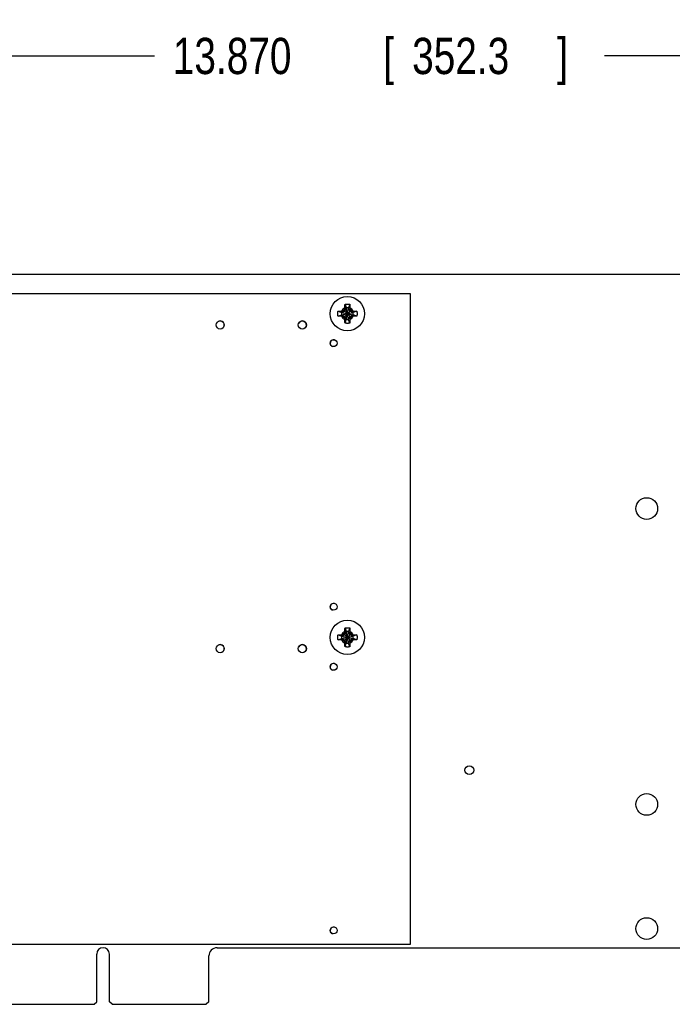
# Model space of a CAD drawing. Header units: inches. Extents: x 0.2 to 16.8, y 0.1 to 10.8.
# Tile 12 of 23: x 9.2 to 11.4, y 3.4 to 6.8. Entities that reach past the tile are written whole.
import ezdxf

# ---------------------------------------------------------------- set-up
doc = ezdxf.new("R2010")
doc.units = ezdxf.units.IN
doc.header["$LTSCALE"] = 0.935
doc.header["$MEASUREMENT"] = 0
doc.layers.get('0').update_dxf_attribs({"linetype": 'CONTINUOUS'})
doc.layers.add('DIMENSIONS', color=7, linetype='CONTINUOUS')
doc.styles.get("Standard").update_dxf_attribs({"font": 'txt', "width": 0.8})
doc.dimstyles.new('DIMSTYLE_1', dxfattribs={"dimtxt": 0.125, "dimasz": 0.18, "dimexe": 0.18, "dimexo": 0.0625, "dimgap": 0.09, "dimtad": 0, "dimtih": 1, "dimtoh": 1, "dimdec": 3, "dimlfac": 1.666667, "dimzin": 4, "dimdsep": 46, "dimtxsty": 'STANDARD', "dimblk": '_FILLED', "dimblk1": '_FILLED', "dimblk2": '_FILLED', "dimcen": 0.09, "dimadec": 0, "dimazin": 0, "dimtp": 0.01, "dimtm": 0.01, "dimtfac": 1, "dimtdec": 3, "dimtofl": 0, "dimtmove": 0, "dimatfit": 3, "dimldrblk": '_FILLED', "dimfxl": 1, "dimtolj": 1, "dimtzin": 4, "dimarcsym": 0})

# ---------------------------------------------------------------- blocks, each defined once
blk = doc.blocks.new('_FILLED')
at = {"color": 0, "linetype": 'BYBLOCK'}
blk.add_solid([(0, 0), (-1, 0.174), (-1, -0.174)], dxfattribs=at)
blk = doc.blocks.new('*D3')
at = {"layer": 'DIMENSIONS', "color": 2, "linetype": 'CONTINUOUS'}
for p, q in [((6.6662, 5.8209), (6.6662, 6.7834)), ((14.9882, 5.9109), (14.9882, 6.7834)), ((6.6662, 6.6584), (9.6268, 6.6584)), ((14.9882, 6.6584), (11.1768, 6.6584))]:
    blk.add_line(p, q, dxfattribs=at)
at = {"layer": 'DIMENSIONS', "color": 2, "linetype": 'CONTINUOUS', "xscale": 0.18, "yscale": 0.18, "zscale": 0.18, "rotation": 180}
blk.add_blockref('_FILLED', (6.6662, 6.6584), dxfattribs=at)
at = {"layer": 'DIMENSIONS', "color": 2, "linetype": 'CONTINUOUS', "xscale": 0.18, "yscale": 0.18, "zscale": 0.18}
blk.add_blockref('_FILLED', (14.9882, 6.6584), dxfattribs=at)
at = {"layer": 'DIMENSIONS', "color": 2, "linetype": 'CONTINUOUS', "width": 0.8}
for s, p in [('13.870', (9.6893, 6.5959)), ('[', (10.4143, 6.5959)), ('352.3', (10.5143, 6.5959)), (']', (11.0143, 6.5959))]:
    blk.add_text(s, height=0.125, dxfattribs=at).set_placement(p)

msp = doc.modelspace()

# ---------------------------------------------------------------- linework, layer by layer
at = {"color": 7, "linetype": 'CONTINUOUS'}
for p, q in [((12.93204, 5.90482), (7.29924, 5.90482)), ((10.50924, 5.83762), (6.96924, 5.83762)), ((10.50924, 3.59542), (10.50924, 5.83762)), ((10.25882, 5.77785), (10.27141, 5.7738)), ((10.27141, 5.7738), (10.31095, 5.76553)), ((10.27141, 5.76553), (10.31095, 5.7738)), ((10.27306, 5.7738), (10.27141, 5.7738)), ((10.28193, 5.77892), (10.27306, 5.7738)), ((10.27306, 5.7738), (10.27536, 5.7785)), ((10.27306, 5.7738), (10.30929, 5.76553)), ((10.27306, 5.76553), (10.30929, 5.7738)), ((10.27977, 5.75826), (10.30259, 5.78108)), ((10.27977, 5.78108), (10.30259, 5.75826)), ((10.28704, 5.78778), (10.28193, 5.77892)), ((10.28235, 5.78549), (10.28704, 5.78778)), ((10.283, 5.80202), (10.28704, 5.78944)), ((10.28704, 5.7499), (10.29531, 5.78944)), ((10.28704, 5.78944), (10.28704, 5.78778)), ((10.29531, 5.7499), (10.28704, 5.78944)), ((10.28704, 5.75155), (10.29531, 5.78778)), ((10.29531, 5.75155), (10.28704, 5.78778)), ((10.29936, 5.80202), (10.29531, 5.78944)), ((10.29531, 5.78778), (10.29531, 5.78944)), ((10.30043, 5.77892), (10.29531, 5.78778)), ((10.29531, 5.78778), (10.30001, 5.78549)), ((10.30929, 5.7738), (10.30043, 5.77892)), ((10.307, 5.7785), (10.30929, 5.7738)), ((10.31095, 5.7738), (10.30929, 5.7738)), ((10.32353, 5.77785), (10.31095, 5.7738)), ((10.25882, 5.76149), (10.27141, 5.76553)), ((10.27141, 5.76553), (10.27306, 5.76553)), ((10.27536, 5.76084), (10.27306, 5.76553)), ((10.27306, 5.76553), (10.28193, 5.76042)), ((10.28193, 5.76042), (10.28704, 5.75155)), ((10.28704, 5.75155), (10.28235, 5.75385)), ((10.283, 5.73731), (10.28704, 5.7499)), ((10.28704, 5.75155), (10.28704, 5.7499)), ((10.29531, 5.75155), (10.30043, 5.76042)), ((10.30001, 5.75385), (10.29531, 5.75155)), ((10.29531, 5.7499), (10.29531, 5.75155)), ((10.29936, 5.73731), (10.29531, 5.7499)), ((10.30043, 5.76042), (10.30929, 5.76553)), ((10.307, 5.76084), (10.30929, 5.76553)), ((10.30929, 5.76553), (10.31095, 5.76553)), ((10.32353, 5.76149), (10.31095, 5.76553)), ((10.283, 4.68602), (10.28704, 4.67344)), ((10.29936, 4.68602), (10.29531, 4.67344)), ((10.25882, 4.66185), (10.27141, 4.6578)), ((10.27306, 4.6578), (10.27141, 4.6578)), ((10.27141, 4.6578), (10.31095, 4.64953)), ((10.27141, 4.64953), (10.31095, 4.6578)), ((10.28193, 4.66292), (10.27306, 4.6578)), ((10.27306, 4.6578), (10.27536, 4.6625)), ((10.27306, 4.6578), (10.30929, 4.64953)), ((10.27306, 4.64953), (10.30929, 4.6578)), ((10.27977, 4.64226), (10.30259, 4.66508)), ((10.27977, 4.66508), (10.30259, 4.64226)), ((10.28704, 4.67178), (10.28193, 4.66292)), ((10.28235, 4.66949), (10.28704, 4.67178)), ((10.28704, 4.6339), (10.29531, 4.67344)), ((10.28704, 4.67344), (10.28704, 4.67178)), ((10.29531, 4.6339), (10.28704, 4.67344)), ((10.28704, 4.63555), (10.29531, 4.67178)), ((10.29531, 4.63555), (10.28704, 4.67178)), ((10.29531, 4.67178), (10.29531, 4.67344)), ((10.30043, 4.66292), (10.29531, 4.67178)), ((10.29531, 4.67178), (10.30001, 4.66949)), ((10.30929, 4.6578), (10.30043, 4.66292)), ((10.307, 4.6625), (10.30929, 4.6578)), ((10.31095, 4.6578), (10.30929, 4.6578)), ((10.32353, 4.66185), (10.31095, 4.6578)), ((10.25882, 4.64549), (10.27141, 4.64953)), ((10.27141, 4.64953), (10.27306, 4.64953)), ((10.27536, 4.64484), (10.27306, 4.64953)), ((10.27306, 4.64953), (10.28193, 4.64442)), ((10.28193, 4.64442), (10.28704, 4.63555)), ((10.28704, 4.63555), (10.28235, 4.63785)), ((10.283, 4.62131), (10.28704, 4.6339)), ((10.28704, 4.63555), (10.28704, 4.6339)), ((10.29531, 4.63555), (10.30043, 4.64442)), ((10.30001, 4.63785), (10.29531, 4.63555)), ((10.29531, 4.6339), (10.29531, 4.63555)), ((10.29936, 4.62131), (10.29531, 4.6339)), ((10.30043, 4.64442), (10.30929, 4.64953)), ((10.307, 4.64484), (10.30929, 4.64953)), ((10.30929, 4.64953), (10.31095, 4.64953)), ((10.32353, 4.64549), (10.31095, 4.64953)), ((6.96916, 3.59527), (10.50916, 3.59527)), ((6.96924, 3.59542), (10.50924, 3.59542)), ((9.84204, 3.58342), (14.35104, 3.58342)), ((10.50916, 3.59527), (10.50916, 3.59542)), ((9.42714, 3.39742), (9.42714, 3.56152)), ((9.47094, 3.39742), (9.47094, 3.56152)), ((9.81384, 3.39742), (9.81384, 3.55522)), ((9.41814, 3.38842), (9.42714, 3.39742)), ((9.47994, 3.38842), (9.47094, 3.39742)), ((9.81384, 3.39742), (9.80484, 3.38842)), ((8.33994, 3.38842), (9.41814, 3.38842)), ((9.47994, 3.38842), (9.80484, 3.38842))]:
    msp.add_line(p, q, dxfattribs=at)
for centre, radius in [((10.29118, 5.76967), 0.05904), ((9.85284, 5.73082), 0.0141), ((10.13604, 5.73082), 0.0141), ((10.24344, 5.66812), 0.012), ((11.32284, 5.09782), 0.0375), ((10.24344, 4.75912), 0.012), ((10.29118, 4.65367), 0.05904), ((9.85284, 4.61482), 0.0141), ((10.13604, 4.61482), 0.0141), ((10.24344, 4.55212), 0.012), ((10.71144, 4.19602), 0.015), ((11.32284, 4.07782), 0.0375), ((11.32284, 3.64942), 0.0375), ((10.24344, 3.64312), 0.012)]:
    msp.add_circle(centre, radius, dxfattribs=at)
for centre, radius, start, end in [((10.29118, 5.76967), 0.0202, 168.18933, 191.81067), ((10.29118, 5.76967), 0.02193, 113.44647, 156.55353), ((10.29118, 5.76967), 0.0202, 78.18933, 101.81067), ((10.29118, 5.76967), 0.02193, 23.44647, 66.55353), ((10.29118, 5.76967), 0.0202, 348.18933, 11.81067), ((9.85276, 5.73067), 0.0141, 332.52257, 151.07892), ((10.13596, 5.73067), 0.0141, 332.52257, 151.07892), ((10.29118, 5.76967), 0.02193, 203.44647, 246.55353), ((10.29118, 5.76967), 0.0202, 258.18933, 281.81067), ((10.29118, 5.76967), 0.02193, 293.44647, 336.55353), ((10.24396, 5.66797), 0.012, 74.69531, 251.68565), ((10.24396, 4.75897), 0.012, 74.69531, 251.68565), ((10.29118, 4.65367), 0.0202, 168.18933, 191.81067), ((10.29118, 4.65367), 0.02193, 113.44647, 156.55353), ((10.29118, 4.65367), 0.0202, 78.18933, 101.81067), ((10.29118, 4.65367), 0.02193, 23.44647, 66.55353), ((10.29118, 4.65367), 0.0202, 348.18933, 11.81067), ((9.85276, 4.61467), 0.0141, 332.52257, 151.07892), ((10.13596, 4.61467), 0.0141, 332.52257, 151.07892), ((10.29118, 4.65367), 0.02193, 203.44647, 246.55353), ((10.29118, 4.65367), 0.0202, 258.18933, 281.81067), ((10.29118, 4.65367), 0.02193, 293.44647, 336.55353), ((10.24396, 4.55197), 0.012, 74.69531, 251.68565), ((10.24396, 3.64297), 0.012, 74.69531, 251.68565), ((9.44904, 3.56152), 0.0219, 0, 180), ((9.84204, 3.55522), 0.0282, 90, 180)]:
    msp.add_arc(centre, radius, start, end, dxfattribs=at)
for points, knots in [([(10.25781, 5.76967), (10.25781, 5.77006), (10.25782, 5.77085), (10.25788, 5.77203), (10.25799, 5.7732), (10.25813, 5.77437), (10.25832, 5.77554), (10.25855, 5.7767), (10.25873, 5.77747), (10.25882, 5.77785)], [0, 0, 0, 0, 0.1428588, 0.2857114, 0.4285757, 0.5714259, 0.71429, 0.857142, 1, 1, 1, 1]), ([(10.25882, 5.77785), (10.25926, 5.77787), (10.26014, 5.77793), (10.26149, 5.77801), (10.26285, 5.77808), (10.26422, 5.77814), (10.26555, 5.7782), (10.26681, 5.77825), (10.26799, 5.7783), (10.26908, 5.77833), (10.27009, 5.77837), (10.27074, 5.77838), (10.27106, 5.77839)], [0, 0, 0, 0, 0.1066423, 0.2171959, 0.3296411, 0.4418773, 0.5515771, 0.6557475, 0.7519173, 0.8405428, 0.9228194, 1, 1, 1, 1]), ([(10.27106, 5.77839), (10.27139, 5.7784), (10.27202, 5.77842), (10.27294, 5.77844), (10.2738, 5.77846), (10.27459, 5.77848), (10.27511, 5.77849), (10.27536, 5.7785)], [0, 0, 0, 0, 0.2299253, 0.4428538, 0.6408061, 0.8258295, 1, 1, 1, 1]), ([(10.27536, 5.7785), (10.27554, 5.77861), (10.27591, 5.77882), (10.27647, 5.77915), (10.27702, 5.77947), (10.27757, 5.77979), (10.27812, 5.78011), (10.27867, 5.78044), (10.27922, 5.78076), (10.27958, 5.78097), (10.27977, 5.78108)], [0, 0, 0, 0, 0.1266375, 0.2522775, 0.3772069, 0.5017084, 0.6260525, 0.7504308, 0.8750222, 1, 1, 1, 1]), ([(10.27977, 5.78108), (10.27988, 5.78126), (10.28009, 5.78163), (10.28041, 5.78218), (10.28073, 5.78273), (10.28105, 5.78328), (10.28137, 5.78383), (10.2817, 5.78438), (10.28202, 5.78493), (10.28224, 5.7853), (10.28235, 5.78549)], [0, 0, 0, 0, 0.1249812, 0.249575, 0.3739548, 0.4983, 0.6228015, 0.7477293, 0.8733664, 1, 1, 1, 1]), ([(10.28235, 5.78549), (10.28235, 5.78574), (10.28236, 5.78625), (10.28238, 5.78706), (10.2824, 5.78791), (10.28243, 5.78883), (10.28244, 5.78946), (10.28245, 5.78979)], [0, 0, 0, 0, 0.1749949, 0.3604938, 0.5585088, 0.7710246, 1, 1, 1, 1]), ([(10.28245, 5.78979), (10.28246, 5.7901), (10.28248, 5.79074), (10.28251, 5.79173), (10.28255, 5.79279), (10.28259, 5.79395), (10.28264, 5.79519), (10.2827, 5.79652), (10.28276, 5.7979), (10.28284, 5.79929), (10.28291, 5.80067), (10.28297, 5.80158), (10.283, 5.80202)], [0, 0, 0, 0, 0.0763278, 0.1568481, 0.2432053, 0.3369839, 0.4391958, 0.5483589, 0.6620583, 0.777248, 0.8908715, 1, 1, 1, 1]), ([(10.283, 5.80202), (10.28338, 5.80212), (10.28415, 5.8023), (10.2853, 5.80253), (10.28647, 5.80271), (10.28764, 5.80286), (10.28882, 5.80296), (10.29, 5.80303), (10.29118, 5.80305), (10.29236, 5.80303), (10.29354, 5.80296), (10.29471, 5.80286), (10.29588, 5.80271), (10.29705, 5.80253), (10.29821, 5.8023), (10.29898, 5.80212), (10.29936, 5.80202)], [0, 0, 0, 0, 0.0714283, 0.1428566, 0.2142852, 0.2857138, 0.3571425, 0.4285712, 0.5, 0.5714288, 0.6428575, 0.7142862, 0.7857148, 0.8571434, 0.9285717, 1, 1, 1, 1]), ([(10.29936, 5.80202), (10.29938, 5.80159), (10.29944, 5.8007), (10.29952, 5.79936), (10.29959, 5.79799), (10.29965, 5.79663), (10.29971, 5.7953), (10.29976, 5.79403), (10.29981, 5.79285), (10.29984, 5.79176), (10.29988, 5.79075), (10.29989, 5.7901), (10.2999, 5.78979)], [0, 0, 0, 0, 0.1066423, 0.2171959, 0.3296411, 0.4418773, 0.5515771, 0.6557475, 0.7519173, 0.8405428, 0.9228194, 1, 1, 1, 1]), ([(10.2999, 5.78979), (10.29991, 5.78946), (10.29993, 5.78882), (10.29995, 5.7879), (10.29997, 5.78705), (10.29999, 5.78625), (10.3, 5.78574), (10.30001, 5.78549)], [0, 0, 0, 0, 0.2299253, 0.4428538, 0.6408061, 0.8258295, 1, 1, 1, 1]), ([(10.30001, 5.78549), (10.30012, 5.7853), (10.30033, 5.78493), (10.30066, 5.78438), (10.30098, 5.78383), (10.3013, 5.78328), (10.30162, 5.78273), (10.30195, 5.78218), (10.30227, 5.78163), (10.30248, 5.78126), (10.30259, 5.78108)], [0, 0, 0, 0, 0.1266371, 0.2522768, 0.3772061, 0.5017075, 0.6260518, 0.7504303, 0.8750219, 1, 1, 1, 1]), ([(10.30259, 5.78108), (10.30277, 5.78097), (10.30314, 5.78076), (10.30369, 5.78044), (10.30424, 5.78011), (10.30479, 5.77979), (10.30534, 5.77947), (10.30589, 5.77915), (10.30644, 5.77882), (10.30681, 5.77861), (10.307, 5.7785)], [0, 0, 0, 0, 0.1249809, 0.2495744, 0.3739541, 0.4982993, 0.6228007, 0.7477287, 0.873366, 1, 1, 1, 1]), ([(10.307, 5.7785), (10.30725, 5.77849), (10.30776, 5.77848), (10.30857, 5.77846), (10.30942, 5.77844), (10.31034, 5.77842), (10.31097, 5.7784), (10.3113, 5.77839)], [0, 0, 0, 0, 0.1749949, 0.3604938, 0.5585088, 0.7710246, 1, 1, 1, 1]), ([(10.3113, 5.77839), (10.31161, 5.77838), (10.31225, 5.77837), (10.31324, 5.77834), (10.3143, 5.7783), (10.31546, 5.77826), (10.3167, 5.77821), (10.31803, 5.77815), (10.31941, 5.77808), (10.3208, 5.77801), (10.32218, 5.77793), (10.32309, 5.77788), (10.32353, 5.77785)], [0, 0, 0, 0, 0.0763278, 0.1568481, 0.2432053, 0.3369839, 0.4391958, 0.5483589, 0.6620583, 0.777248, 0.8908715, 1, 1, 1, 1]), ([(10.32353, 5.77785), (10.32363, 5.77747), (10.32381, 5.7767), (10.32404, 5.77554), (10.32422, 5.77437), (10.32437, 5.7732), (10.32447, 5.77203), (10.32454, 5.77085), (10.32455, 5.77006), (10.32455, 5.76967)], [0, 0, 0, 0, 0.1428581, 0.28571, 0.4285741, 0.5714243, 0.7142886, 0.8571412, 1, 1, 1, 1]), ([(10.25882, 5.76149), (10.25873, 5.76187), (10.25855, 5.76264), (10.25832, 5.76379), (10.25813, 5.76496), (10.25799, 5.76613), (10.25788, 5.76731), (10.25782, 5.76849), (10.25781, 5.76927), (10.25781, 5.76967)], [0, 0, 0, 0, 0.1428581, 0.28571, 0.4285741, 0.5714243, 0.7142886, 0.8571412, 1, 1, 1, 1]), ([(10.27106, 5.76094), (10.27075, 5.76095), (10.27011, 5.76097), (10.26912, 5.761), (10.26805, 5.76104), (10.2669, 5.76108), (10.26565, 5.76113), (10.26433, 5.76119), (10.26295, 5.76125), (10.26155, 5.76133), (10.26018, 5.7614), (10.25927, 5.76146), (10.25882, 5.76149)], [0, 0, 0, 0, 0.0763278, 0.1568481, 0.2432053, 0.3369839, 0.4391958, 0.5483589, 0.6620583, 0.777248, 0.8908715, 1, 1, 1, 1]), ([(10.27536, 5.76084), (10.27511, 5.76084), (10.27459, 5.76085), (10.27379, 5.76087), (10.27294, 5.76089), (10.27202, 5.76092), (10.27139, 5.76093), (10.27106, 5.76094)], [0, 0, 0, 0, 0.1749949, 0.3604938, 0.5585088, 0.7710246, 1, 1, 1, 1]), ([(10.27977, 5.75826), (10.27958, 5.75837), (10.27922, 5.75858), (10.27867, 5.7589), (10.27812, 5.75922), (10.27757, 5.75954), (10.27702, 5.75986), (10.27647, 5.76019), (10.27591, 5.76051), (10.27554, 5.76073), (10.27536, 5.76084)], [0, 0, 0, 0, 0.1249812, 0.249575, 0.3739548, 0.4983, 0.6228015, 0.7477293, 0.8733664, 1, 1, 1, 1]), ([(10.28235, 5.75385), (10.28224, 5.75403), (10.28202, 5.7544), (10.2817, 5.75496), (10.28137, 5.75551), (10.28105, 5.75606), (10.28073, 5.75661), (10.28041, 5.75716), (10.28009, 5.75771), (10.27988, 5.75807), (10.27977, 5.75826)], [0, 0, 0, 0, 0.1266375, 0.2522775, 0.3772069, 0.5017084, 0.6260526, 0.7504308, 0.8750222, 1, 1, 1, 1]), ([(10.28245, 5.74955), (10.28244, 5.74988), (10.28243, 5.75051), (10.2824, 5.75143), (10.28238, 5.75229), (10.28236, 5.75308), (10.28235, 5.7536), (10.28235, 5.75385)], [0, 0, 0, 0, 0.2299253, 0.4428538, 0.6408061, 0.8258295, 1, 1, 1, 1]), ([(10.283, 5.73731), (10.28297, 5.73775), (10.28292, 5.73863), (10.28284, 5.73998), (10.28277, 5.74134), (10.2827, 5.74271), (10.28264, 5.74404), (10.28259, 5.7453), (10.28255, 5.74648), (10.28251, 5.74757), (10.28248, 5.74858), (10.28246, 5.74923), (10.28245, 5.74955)], [0, 0, 0, 0, 0.1066423, 0.2171959, 0.3296411, 0.4418773, 0.5515771, 0.6557475, 0.7519173, 0.8405428, 0.9228194, 1, 1, 1, 1]), ([(10.2999, 5.74955), (10.29989, 5.74924), (10.29988, 5.7486), (10.29985, 5.74761), (10.29981, 5.74654), (10.29977, 5.74539), (10.29972, 5.74414), (10.29966, 5.74282), (10.29959, 5.74144), (10.29952, 5.74004), (10.29944, 5.73867), (10.29939, 5.73776), (10.29936, 5.73731)], [0, 0, 0, 0, 0.0763278, 0.1568481, 0.2432053, 0.3369839, 0.4391958, 0.5483589, 0.6620583, 0.777248, 0.8908715, 1, 1, 1, 1]), ([(10.30001, 5.75385), (10.3, 5.7536), (10.29999, 5.75308), (10.29997, 5.75228), (10.29995, 5.75143), (10.29993, 5.75051), (10.29991, 5.74988), (10.2999, 5.74955)], [0, 0, 0, 0, 0.1749949, 0.3604938, 0.5585088, 0.7710246, 1, 1, 1, 1]), ([(10.30259, 5.75826), (10.30248, 5.75807), (10.30227, 5.75771), (10.30195, 5.75716), (10.30162, 5.75661), (10.3013, 5.75606), (10.30098, 5.75551), (10.30066, 5.75496), (10.30033, 5.7544), (10.30012, 5.75403), (10.30001, 5.75385)], [0, 0, 0, 0, 0.1249809, 0.2495744, 0.3739541, 0.4982992, 0.6228007, 0.7477287, 0.873366, 1, 1, 1, 1]), ([(10.307, 5.76084), (10.30681, 5.76073), (10.30644, 5.76051), (10.30589, 5.76019), (10.30534, 5.75986), (10.30479, 5.75954), (10.30424, 5.75922), (10.30369, 5.7589), (10.30314, 5.75858), (10.30277, 5.75837), (10.30259, 5.75826)], [0, 0, 0, 0, 0.1266376, 0.2522776, 0.377207, 0.5017085, 0.6260527, 0.7504309, 0.8750222, 1, 1, 1, 1]), ([(10.3113, 5.76094), (10.31097, 5.76093), (10.31033, 5.76092), (10.30941, 5.76089), (10.30856, 5.76087), (10.30776, 5.76085), (10.30725, 5.76084), (10.307, 5.76084)], [0, 0, 0, 0, 0.2299252, 0.4428537, 0.6408061, 0.8258295, 1, 1, 1, 1]), ([(10.32353, 5.76149), (10.3231, 5.76146), (10.32221, 5.76141), (10.32087, 5.76133), (10.3195, 5.76126), (10.31814, 5.76119), (10.31681, 5.76113), (10.31554, 5.76108), (10.31436, 5.76104), (10.31327, 5.761), (10.31226, 5.76097), (10.31161, 5.76095), (10.3113, 5.76094)], [0, 0, 0, 0, 0.1066423, 0.2171959, 0.3296411, 0.4418773, 0.551577, 0.6557475, 0.7519173, 0.8405428, 0.9228194, 1, 1, 1, 1]), ([(10.32455, 5.76967), (10.32455, 5.76927), (10.32454, 5.76849), (10.32447, 5.76731), (10.32437, 5.76613), (10.32422, 5.76496), (10.32404, 5.76379), (10.32381, 5.76264), (10.32363, 5.76187), (10.32353, 5.76149)], [0, 0, 0, 0, 0.1428588, 0.2857114, 0.4285757, 0.5714259, 0.71429, 0.857142, 1, 1, 1, 1]), ([(10.29936, 5.73731), (10.29898, 5.73722), (10.29821, 5.73704), (10.29705, 5.73681), (10.29588, 5.73662), (10.29471, 5.73648), (10.29354, 5.73637), (10.29236, 5.73631), (10.29118, 5.73629), (10.29, 5.73631), (10.28882, 5.73637), (10.28764, 5.73648), (10.28647, 5.73662), (10.2853, 5.73681), (10.28415, 5.73704), (10.28338, 5.73722), (10.283, 5.73731)], [0, 0, 0, 0, 0.0714283, 0.1428566, 0.2142852, 0.2857138, 0.3571425, 0.4285712, 0.5, 0.5714288, 0.6428575, 0.7142862, 0.7857148, 0.8571434, 0.9285717, 1, 1, 1, 1]), ([(10.28245, 4.67379), (10.28246, 4.6741), (10.28248, 4.67474), (10.28251, 4.67573), (10.28255, 4.67679), (10.28259, 4.67795), (10.28264, 4.67919), (10.2827, 4.68052), (10.28276, 4.6819), (10.28284, 4.68329), (10.28291, 4.68467), (10.28297, 4.68558), (10.283, 4.68602)], [0, 0, 0, 0, 0.0763278, 0.1568481, 0.2432053, 0.3369839, 0.4391958, 0.5483589, 0.6620583, 0.777248, 0.8908715, 1, 1, 1, 1]), ([(10.283, 4.68602), (10.28338, 4.68612), (10.28415, 4.6863), (10.2853, 4.68653), (10.28647, 4.68671), (10.28764, 4.68686), (10.28882, 4.68696), (10.29, 4.68703), (10.29118, 4.68705), (10.29236, 4.68703), (10.29354, 4.68696), (10.29471, 4.68686), (10.29588, 4.68671), (10.29705, 4.68653), (10.29821, 4.6863), (10.29898, 4.68612), (10.29936, 4.68602)], [0, 0, 0, 0, 0.0714283, 0.1428566, 0.2142852, 0.2857138, 0.3571425, 0.4285712, 0.5, 0.5714288, 0.6428575, 0.7142862, 0.7857148, 0.8571434, 0.9285717, 1, 1, 1, 1]), ([(10.29936, 4.68602), (10.29938, 4.68559), (10.29944, 4.6847), (10.29952, 4.68336), (10.29959, 4.68199), (10.29965, 4.68063), (10.29971, 4.6793), (10.29976, 4.67803), (10.29981, 4.67685), (10.29984, 4.67576), (10.29988, 4.67475), (10.29989, 4.6741), (10.2999, 4.67379)], [0, 0, 0, 0, 0.1066423, 0.2171959, 0.3296411, 0.4418773, 0.5515771, 0.6557475, 0.7519173, 0.8405428, 0.9228194, 1, 1, 1, 1]), ([(10.25781, 4.65367), (10.25781, 4.65406), (10.25782, 4.65485), (10.25788, 4.65603), (10.25799, 4.6572), (10.25813, 4.65837), (10.25832, 4.65954), (10.25855, 4.6607), (10.25873, 4.66147), (10.25882, 4.66185)], [0, 0, 0, 0, 0.1428588, 0.2857114, 0.4285757, 0.5714259, 0.71429, 0.857142, 1, 1, 1, 1]), ([(10.25882, 4.64549), (10.25873, 4.64587), (10.25855, 4.64664), (10.25832, 4.64779), (10.25813, 4.64896), (10.25799, 4.65013), (10.25788, 4.65131), (10.25782, 4.65249), (10.25781, 4.65327), (10.25781, 4.65367)], [0, 0, 0, 0, 0.1428581, 0.28571, 0.4285741, 0.5714243, 0.7142886, 0.8571412, 1, 1, 1, 1]), ([(10.25882, 4.66185), (10.25926, 4.66187), (10.26014, 4.66193), (10.26149, 4.66201), (10.26285, 4.66208), (10.26422, 4.66214), (10.26555, 4.6622), (10.26681, 4.66225), (10.26799, 4.6623), (10.26908, 4.66233), (10.27009, 4.66237), (10.27074, 4.66238), (10.27106, 4.66239)], [0, 0, 0, 0, 0.1066423, 0.2171959, 0.3296411, 0.4418773, 0.5515771, 0.6557475, 0.7519173, 0.8405428, 0.9228194, 1, 1, 1, 1]), ([(10.27106, 4.66239), (10.27139, 4.6624), (10.27202, 4.66242), (10.27294, 4.66244), (10.2738, 4.66246), (10.27459, 4.66248), (10.27511, 4.66249), (10.27536, 4.6625)], [0, 0, 0, 0, 0.2299253, 0.4428538, 0.6408061, 0.8258295, 1, 1, 1, 1]), ([(10.27536, 4.6625), (10.27554, 4.66261), (10.27591, 4.66282), (10.27647, 4.66315), (10.27702, 4.66347), (10.27757, 4.66379), (10.27812, 4.66411), (10.27867, 4.66444), (10.27922, 4.66476), (10.27958, 4.66497), (10.27977, 4.66508)], [0, 0, 0, 0, 0.1266375, 0.2522775, 0.3772069, 0.5017084, 0.6260525, 0.7504308, 0.8750222, 1, 1, 1, 1]), ([(10.27977, 4.66508), (10.27988, 4.66526), (10.28009, 4.66563), (10.28041, 4.66618), (10.28073, 4.66673), (10.28105, 4.66728), (10.28137, 4.66783), (10.2817, 4.66838), (10.28202, 4.66893), (10.28224, 4.6693), (10.28235, 4.66949)], [0, 0, 0, 0, 0.1249812, 0.249575, 0.3739548, 0.4983, 0.6228015, 0.7477293, 0.8733664, 1, 1, 1, 1]), ([(10.28235, 4.66949), (10.28235, 4.66974), (10.28236, 4.67025), (10.28238, 4.67106), (10.2824, 4.67191), (10.28243, 4.67283), (10.28244, 4.67346), (10.28245, 4.67379)], [0, 0, 0, 0, 0.1749949, 0.3604938, 0.5585088, 0.7710246, 1, 1, 1, 1]), ([(10.2999, 4.67379), (10.29991, 4.67346), (10.29993, 4.67282), (10.29995, 4.6719), (10.29997, 4.67105), (10.29999, 4.67025), (10.3, 4.66974), (10.30001, 4.66949)], [0, 0, 0, 0, 0.2299253, 0.4428538, 0.6408061, 0.8258295, 1, 1, 1, 1]), ([(10.30001, 4.66949), (10.30012, 4.6693), (10.30033, 4.66893), (10.30066, 4.66838), (10.30098, 4.66783), (10.3013, 4.66728), (10.30162, 4.66673), (10.30195, 4.66618), (10.30227, 4.66563), (10.30248, 4.66526), (10.30259, 4.66508)], [0, 0, 0, 0, 0.1266371, 0.2522768, 0.3772061, 0.5017075, 0.6260518, 0.7504303, 0.8750219, 1, 1, 1, 1]), ([(10.30259, 4.66508), (10.30277, 4.66497), (10.30314, 4.66476), (10.30369, 4.66444), (10.30424, 4.66411), (10.30479, 4.66379), (10.30534, 4.66347), (10.30589, 4.66315), (10.30644, 4.66282), (10.30681, 4.66261), (10.307, 4.6625)], [0, 0, 0, 0, 0.1249809, 0.2495744, 0.3739541, 0.4982993, 0.6228007, 0.7477287, 0.873366, 1, 1, 1, 1]), ([(10.307, 4.6625), (10.30725, 4.66249), (10.30776, 4.66248), (10.30857, 4.66246), (10.30942, 4.66244), (10.31034, 4.66242), (10.31097, 4.6624), (10.3113, 4.66239)], [0, 0, 0, 0, 0.1749949, 0.3604938, 0.5585088, 0.7710246, 1, 1, 1, 1]), ([(10.3113, 4.66239), (10.31161, 4.66238), (10.31225, 4.66237), (10.31324, 4.66234), (10.3143, 4.6623), (10.31546, 4.66226), (10.3167, 4.66221), (10.31803, 4.66215), (10.31941, 4.66208), (10.3208, 4.66201), (10.32218, 4.66193), (10.32309, 4.66188), (10.32353, 4.66185)], [0, 0, 0, 0, 0.0763278, 0.1568481, 0.2432053, 0.3369839, 0.4391958, 0.5483589, 0.6620583, 0.777248, 0.8908715, 1, 1, 1, 1]), ([(10.32353, 4.66185), (10.32363, 4.66147), (10.32381, 4.6607), (10.32404, 4.65954), (10.32422, 4.65837), (10.32437, 4.6572), (10.32447, 4.65603), (10.32454, 4.65485), (10.32455, 4.65406), (10.32455, 4.65367)], [0, 0, 0, 0, 0.1428581, 0.28571, 0.4285741, 0.5714243, 0.7142886, 0.8571412, 1, 1, 1, 1]), ([(10.32455, 4.65367), (10.32455, 4.65327), (10.32454, 4.65249), (10.32447, 4.65131), (10.32437, 4.65013), (10.32422, 4.64896), (10.32404, 4.64779), (10.32381, 4.64664), (10.32363, 4.64587), (10.32353, 4.64549)], [0, 0, 0, 0, 0.1428588, 0.2857114, 0.4285757, 0.5714259, 0.71429, 0.857142, 1, 1, 1, 1]), ([(10.27106, 4.64494), (10.27075, 4.64495), (10.27011, 4.64497), (10.26912, 4.645), (10.26805, 4.64504), (10.2669, 4.64508), (10.26565, 4.64513), (10.26433, 4.64519), (10.26295, 4.64525), (10.26155, 4.64533), (10.26018, 4.6454), (10.25927, 4.64546), (10.25882, 4.64549)], [0, 0, 0, 0, 0.0763278, 0.1568481, 0.2432053, 0.3369839, 0.4391958, 0.5483589, 0.6620583, 0.777248, 0.8908715, 1, 1, 1, 1]), ([(10.27536, 4.64484), (10.27511, 4.64484), (10.27459, 4.64485), (10.27379, 4.64487), (10.27294, 4.64489), (10.27202, 4.64492), (10.27139, 4.64493), (10.27106, 4.64494)], [0, 0, 0, 0, 0.1749949, 0.3604938, 0.5585088, 0.7710246, 1, 1, 1, 1]), ([(10.27977, 4.64226), (10.27958, 4.64237), (10.27922, 4.64258), (10.27867, 4.6429), (10.27812, 4.64322), (10.27757, 4.64354), (10.27702, 4.64386), (10.27647, 4.64419), (10.27591, 4.64451), (10.27554, 4.64473), (10.27536, 4.64484)], [0, 0, 0, 0, 0.1249812, 0.249575, 0.3739548, 0.4983, 0.6228015, 0.7477293, 0.8733664, 1, 1, 1, 1]), ([(10.28235, 4.63785), (10.28224, 4.63803), (10.28202, 4.6384), (10.2817, 4.63896), (10.28137, 4.63951), (10.28105, 4.64006), (10.28073, 4.64061), (10.28041, 4.64116), (10.28009, 4.64171), (10.27988, 4.64207), (10.27977, 4.64226)], [0, 0, 0, 0, 0.1266375, 0.2522775, 0.3772069, 0.5017084, 0.6260526, 0.7504308, 0.8750222, 1, 1, 1, 1]), ([(10.28245, 4.63355), (10.28244, 4.63388), (10.28243, 4.63451), (10.2824, 4.63543), (10.28238, 4.63629), (10.28236, 4.63708), (10.28235, 4.6376), (10.28235, 4.63785)], [0, 0, 0, 0, 0.2299253, 0.4428538, 0.6408061, 0.8258295, 1, 1, 1, 1]), ([(10.283, 4.62131), (10.28297, 4.62175), (10.28292, 4.62263), (10.28284, 4.62398), (10.28277, 4.62534), (10.2827, 4.62671), (10.28264, 4.62804), (10.28259, 4.6293), (10.28255, 4.63048), (10.28251, 4.63157), (10.28248, 4.63258), (10.28246, 4.63323), (10.28245, 4.63355)], [0, 0, 0, 0, 0.1066423, 0.2171959, 0.3296411, 0.4418773, 0.5515771, 0.6557475, 0.7519173, 0.8405428, 0.9228194, 1, 1, 1, 1]), ([(10.29936, 4.62131), (10.29898, 4.62122), (10.29821, 4.62104), (10.29705, 4.62081), (10.29588, 4.62062), (10.29471, 4.62048), (10.29354, 4.62037), (10.29236, 4.62031), (10.29118, 4.62029), (10.29, 4.62031), (10.28882, 4.62037), (10.28764, 4.62048), (10.28647, 4.62062), (10.2853, 4.62081), (10.28415, 4.62104), (10.28338, 4.62122), (10.283, 4.62131)], [0, 0, 0, 0, 0.0714283, 0.1428566, 0.2142852, 0.2857138, 0.3571425, 0.4285712, 0.5, 0.5714288, 0.6428575, 0.7142862, 0.7857148, 0.8571434, 0.9285717, 1, 1, 1, 1]), ([(10.2999, 4.63355), (10.29989, 4.63324), (10.29988, 4.6326), (10.29985, 4.63161), (10.29981, 4.63054), (10.29977, 4.62939), (10.29972, 4.62814), (10.29966, 4.62682), (10.29959, 4.62544), (10.29952, 4.62404), (10.29944, 4.62267), (10.29939, 4.62176), (10.29936, 4.62131)], [0, 0, 0, 0, 0.0763278, 0.1568481, 0.2432053, 0.3369839, 0.4391958, 0.5483589, 0.6620583, 0.777248, 0.8908715, 1, 1, 1, 1]), ([(10.30001, 4.63785), (10.3, 4.6376), (10.29999, 4.63708), (10.29997, 4.63628), (10.29995, 4.63543), (10.29993, 4.63451), (10.29991, 4.63388), (10.2999, 4.63355)], [0, 0, 0, 0, 0.1749949, 0.3604938, 0.5585088, 0.7710246, 1, 1, 1, 1]), ([(10.30259, 4.64226), (10.30248, 4.64207), (10.30227, 4.64171), (10.30195, 4.64116), (10.30162, 4.64061), (10.3013, 4.64006), (10.30098, 4.63951), (10.30066, 4.63896), (10.30033, 4.6384), (10.30012, 4.63803), (10.30001, 4.63785)], [0, 0, 0, 0, 0.1249809, 0.2495744, 0.3739541, 0.4982992, 0.6228007, 0.7477287, 0.873366, 1, 1, 1, 1]), ([(10.307, 4.64484), (10.30681, 4.64473), (10.30644, 4.64451), (10.30589, 4.64419), (10.30534, 4.64386), (10.30479, 4.64354), (10.30424, 4.64322), (10.30369, 4.6429), (10.30314, 4.64258), (10.30277, 4.64237), (10.30259, 4.64226)], [0, 0, 0, 0, 0.1266376, 0.2522776, 0.377207, 0.5017085, 0.6260527, 0.7504309, 0.8750222, 1, 1, 1, 1]), ([(10.3113, 4.64494), (10.31097, 4.64493), (10.31033, 4.64492), (10.30941, 4.64489), (10.30856, 4.64487), (10.30776, 4.64485), (10.30725, 4.64484), (10.307, 4.64484)], [0, 0, 0, 0, 0.2299252, 0.4428537, 0.6408061, 0.8258295, 1, 1, 1, 1]), ([(10.32353, 4.64549), (10.3231, 4.64546), (10.32221, 4.64541), (10.32087, 4.64533), (10.3195, 4.64526), (10.31814, 4.64519), (10.31681, 4.64513), (10.31554, 4.64508), (10.31436, 4.64504), (10.31327, 4.645), (10.31226, 4.64497), (10.31161, 4.64495), (10.3113, 4.64494)], [0, 0, 0, 0, 0.1066423, 0.2171959, 0.3296411, 0.4418773, 0.551577, 0.6557475, 0.7519173, 0.8405428, 0.9228194, 1, 1, 1, 1])]:
    msp.add_open_spline(points, degree=3, knots=knots, dxfattribs=at)

# ---------------------------------------------------------------- dimensions: what is measured, and where the dimension line sits
at = {"layer": 'DIMENSIONS', "color": 2, "linetype": 'CONTINUOUS'}
dim = msp.add_linear_dim(base=(6.66624, 6.65842), p1=(14.98824, 5.91092), p2=(6.66624, 5.82092), angle=180, dimstyle='DIMSTYLE_1', dxfattribs=at)
dim.commit()
dim.dimension.update_dxf_attribs({"geometry": '*D3', "text_midpoint": (10.40185, 6.65842), "dimtype": 160})

doc.saveas('drawing.dxf')
